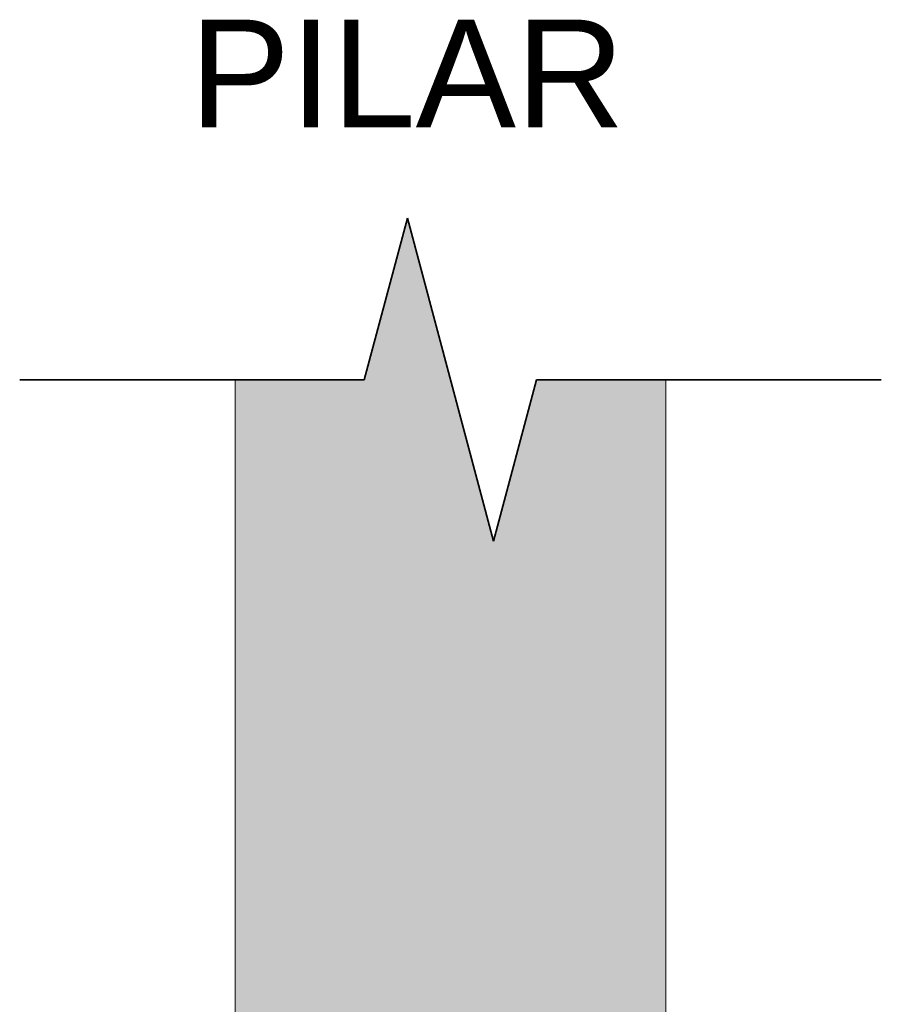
# Model space of a CAD drawing. Header units: centimetres. Extents: x -286 to 6967, y -466 to 803.
# Tile 27 of 73: x 3761 to 3801, y -4 to 42. Entities that reach past the tile are written whole.
import ezdxf

# ---------------------------------------------------------------- set-up
doc = ezdxf.new("R2010")
doc.units = ezdxf.units.CM
for name, color, linetype, lineweight in [('A-DETL-MEDM', 7, 'Continuous', 35), ('G-ANNO-TEXT', 7, 'Continuous', 9), ('S-COLS', 7, 'Continuous', 18)]:
    doc.layers.add(name, color=color, linetype=linetype, lineweight=lineweight)
doc.styles.add('Arial_B_3', font='arial.ttf', dxfattribs={"height": 5})

# ---------------------------------------------------------------- blocks, each defined once
blk = doc.blocks.new('Linha de parada - Linha de parada-652628-DET_ ESTACAS ESCAVADA _x06_')
at = {"layer": 'A-DETL-MEDM'}
for p, q in [((-74.545, 25), (-72.545, 32.5)), ((-72.545, 32.5), (-68.545, 17.5)), ((-90.545, 25), (-74.545, 25)), ((-68.545, 17.5), (-66.545, 25)), ((-66.545, 25), (-50.545, 25))]:
    blk.add_line(p, q, dxfattribs=at)

msp = doc.modelspace()

# ---------------------------------------------------------------- hatches: boundary and pattern name
at = {"layer": 'S-COLS', "true_color": 0xf0f0f0}
msp.add_hatch(color=7, dxfattribs=at).paths.add_polyline_path([(3786.867, -30), (3787.766, -30), (3786.988, -28.82), (3786.863, -28.598), (3786.639, -27.951), (3786.504, -27.21), (3786.493, -26.438), (3786.493, -7.99), (3787.639, -7.99), (3787.656, -27.253), (3787.771, -27.828), (3787.975, -28.327), (3788.094, -28.548), (3789.03, -30), (3791.361, -30), (3791.361, 25), (3785.361, 25), (3783.361, 17.5), (3779.361, 32.5), (3777.361, 25), (3771.361, 25), (3771.361, -30), (3773.714, -30), (3774.702, -28.5), (3774.92, -28.067), (3775.05, -27.646), (3775.131, -27.173), (3775.144, -26.438), (3775.144, -7.99), (3776.173, -7.99), (3776.156, -27.252), (3775.966, -28.187), (3775.785, -28.648), (3775.512, -29.128), (3774.928, -30), (3786.795, -30)])

# ---------------------------------------------------------------- linework, layer by layer
at = {"layer": 'S-COLS'}
for p, q in [((3771.361, 25), (3771.361, 0)), ((3791.361, 25), (3791.361, 0)), ((3771.361, 0), (3771.361, -15)), ((3791.361, 0), (3791.361, -15))]:
    msp.add_line(p, q, dxfattribs=at)

# ---------------------------------------------------------------- block references
at = {"layer": 'A-DETL-MEDM'}
msp.add_blockref('Linha de parada - Linha de parada-652628-DET_ ESTACAS ESCAVADA _x06_', (3851.906, 0), dxfattribs=at)

# ---------------------------------------------------------------- texts
at = {"layer": 'G-ANNO-TEXT', "color": 1, "true_color": 0xff0000, "insert": (3769.259, 41.719), "char_height": 5, "width": 25.85442, "attachment_point": 1, "style": 'Arial_B_3'}
msp.add_mtext('PILAR', dxfattribs=at)

doc.saveas('drawing.dxf')
